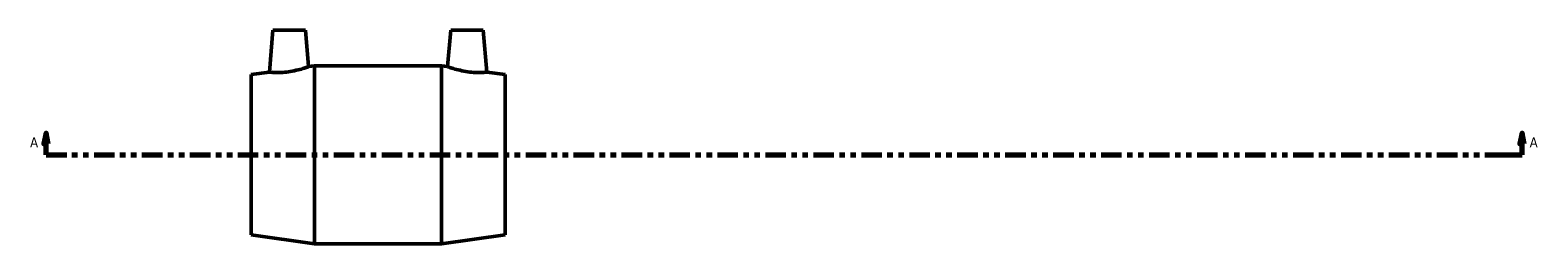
# Model space of a CAD drawing. Header units: inches. Extents: x -27 to 79, y -45 to 83.
# Tile 4 of 6: x 17.1 to 44.47, y 26.48 to 30.35. Entities that reach past the tile are written whole.
import ezdxf

# ---------------------------------------------------------------- set-up
doc = ezdxf.new("R2010")
doc.units = ezdxf.units.IN
doc.header["$MEASUREMENT"] = 0
doc.linetypes.add('DOUBLE_DASH_CHAIN', pattern=[1.2403, 0.6614, -0.0827, 0.1654, -0.0827, 0.1654, -0.0827])
doc.layers.add('Section Line (ANSI)', color=7, linetype='DOUBLE_DASH_CHAIN', lineweight=70)
doc.layers.add('Visible (ANSI)', color=7, linetype='Continuous', lineweight=50)
doc.styles.add('Label Text (ANSI)', font='tahoma.ttf')

# ---------------------------------------------------------------- blocks, each defined once
blk = doc.blocks.new('2dTransSection0')
at = {"layer": 'Section Line (ANSI)', "linetype": 'Continuous'}
for p, q in [((17.388, 28.487), (17.349, 28.29)), ((17.388, 28.29), (17.388, 28.487)), ((17.427, 28.29), (17.388, 28.487)), ((44.189, 28.487), (44.15, 28.29)), ((44.189, 28.29), (44.189, 28.487)), ((44.228, 28.29), (44.189, 28.487)), ((17.349, 28.29), (17.427, 28.29)), ((17.388, 28.093), (17.388, 28.29)), ((44.15, 28.29), (44.228, 28.29)), ((44.189, 28.093), (44.189, 28.29)), ((17.388, 28.093), (17.764, 28.093)), ((43.813, 28.093), (44.189, 28.093))]:
    blk.add_line(p, q, dxfattribs=at)
at = {"layer": 'Section Line (ANSI)', "linetype": 'DOUBLE_DASH_CHAIN', "ltscale": 0.560661}
blk.add_line((17.388, 28.093), (44.189, 28.093), dxfattribs=at)
at = {"layer": 'Section Line (ANSI)', "linetype": 'Continuous', "flags": 128}
for points in [[(17.427, 28.29), (17.388, 28.487), (17.349, 28.29), (17.427, 28.29)], [(44.228, 28.29), (44.189, 28.487), (44.15, 28.29), (44.228, 28.29)]]:
    blk.add_lwpolyline(points, dxfattribs=at)
at = {"layer": 'Section Line (ANSI)'}
for points in [[(17.427, 28.29), (17.388, 28.487), (17.349, 28.29), (17.427, 28.29)], [(44.228, 28.29), (44.189, 28.487), (44.15, 28.29), (44.228, 28.29)]]:
    blk.add_solid(points, dxfattribs=at)
at = {"layer": 'Section Line (ANSI)', "char_height": 0.18, "attachment_point": 7, "style": 'Label Text (ANSI)'}
for insert in [(17.098, 28.231), (44.326, 28.231)]:
    blk.add_mtext('A', dxfattribs=dict(at, insert=insert))

msp = doc.modelspace()

# ---------------------------------------------------------------- linework, layer by layer
at = {"layer": 'Visible (ANSI)'}
for p, q in [((21.508, 30.353), (21.442, 29.593)), ((21.508, 30.353), (22.099, 30.353)), ((22.099, 30.353), (22.156, 29.693)), ((24.735, 30.353), (24.677, 29.693)), ((25.326, 30.353), (24.735, 30.353)), ((25.326, 30.353), (25.392, 29.593)), ((21.112, 29.547), (21.442, 29.593)), ((22.156, 29.693), (22.264, 29.708)), ((22.264, 26.478), (22.264, 29.708)), ((22.264, 29.708), (24.569, 29.708)), ((24.569, 26.478), (24.569, 29.708)), ((24.677, 29.693), (24.569, 29.708)), ((25.722, 29.547), (25.392, 29.593)), ((21.112, 26.64), (21.112, 29.547)), ((25.722, 26.64), (25.722, 29.547)), ((21.112, 26.64), (22.264, 26.478)), ((25.722, 26.64), (24.569, 26.478)), ((22.264, 26.478), (24.569, 26.478))]:
    msp.add_line(p, q, dxfattribs=at)
for points, knots in [([(21.787, 29.599), (21.744, 29.593), (21.697, 29.589), (21.612, 29.585), (21.573, 29.585), (21.512, 29.587), (21.485, 29.589), (21.45, 29.592), (21.442, 29.593), (21.442, 29.593)], [0, 0, 0, 0, 0.335928, 0.335928, 0.671857, 0.671857, 1.009712, 1.009712, 1.347567, 1.347567, 1.347567, 1.347567]), ([(22.156, 29.693), (22.156, 29.693), (22.147, 29.69), (22.11, 29.677), (22.082, 29.667), (22.017, 29.647), (21.975, 29.636), (21.884, 29.615), (21.834, 29.605), (21.787, 29.599)], [4.122018, 4.122018, 4.122018, 4.122018, 4.474521, 4.474521, 4.827024, 4.827024, 5.187962, 5.187962, 5.5489, 5.5489, 5.5489, 5.5489]), ([(25.046, 29.599), (25, 29.605), (24.95, 29.615), (24.859, 29.636), (24.817, 29.647), (24.752, 29.667), (24.724, 29.677), (24.687, 29.69), (24.677, 29.693), (24.677, 29.693)], [0, 0, 0, 0, 0.360938, 0.360938, 0.721876, 0.721876, 1.074379, 1.074379, 1.426883, 1.426883, 1.426883, 1.426883]), ([(25.392, 29.593), (25.392, 29.593), (25.384, 29.592), (25.349, 29.589), (25.322, 29.587), (25.261, 29.585), (25.222, 29.585), (25.137, 29.589), (25.09, 29.593), (25.046, 29.599)], [4.201333, 4.201333, 4.201333, 4.201333, 4.539188, 4.539188, 4.877044, 4.877044, 5.212972, 5.212972, 5.5489, 5.5489, 5.5489, 5.5489])]:
    msp.add_open_spline(points, degree=3, knots=knots, dxfattribs=at)

# ---------------------------------------------------------------- block references
at = {"layer": 'Section Line (ANSI)'}
msp.add_blockref('2dTransSection0', (0, 0), dxfattribs=at)

doc.saveas('drawing.dxf')
